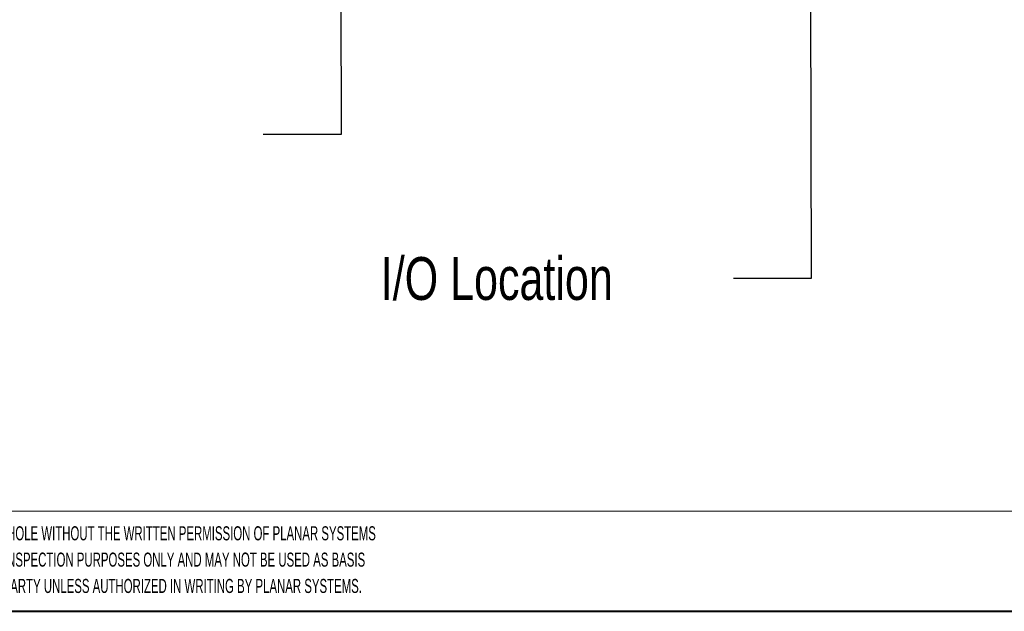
# Model space of a CAD drawing. Header units: millimetres. Extents: x 13 to 419, y 7 to 273.
# Tile 6 of 11: x 232 to 312, y 10 to 58. Entities that reach past the tile are written whole.
import ezdxf

# ---------------------------------------------------------------- set-up
doc = ezdxf.new("R2010")
doc.units = ezdxf.units.MM
doc.styles.add('SLDTEXTSTYLE0', font='TXT', dxfattribs={"width": 0.605})
doc.styles.add('SLDTEXTSTYLE1', font='TXT', dxfattribs={"width": 0.75})
doc.dimstyles.new('SLDDIMSTYLE0', dxfattribs={"dimtxt": 0, "dimasz": 1.3208, "dimexe": 0, "dimexo": 0.0625, "dimgap": 0, "dimtad": 0, "dimtih": 1, "dimtoh": 1, "dimdec": 0, "dimrnd": 1e-09, "dimzin": 0, "dimdsep": 46, "dimtxsty": 'Standard', "dimblk1": 'DOT', "dimblk2": 'DOT', "dimsah": 1, "dimcen": 0.09, "dimadec": 0, "dimazin": 0, "dimtfac": 1.3208, "dimtdec": 0, "dimtofl": 0, "dimtmove": 0, "dimatfit": 3, "dimldrblk": 'DOT', "dimfxl": 1, "dimfrac": 2, "dimtolj": 1, "dimtzin": 0, "dimarcsym": 0})

# ---------------------------------------------------------------- blocks, each defined once
blk = doc.blocks.new('SW_NOTE_1')
at = {"color": 0, "linetype": 'Continuous', "lineweight": 0, "char_height": 1.15, "attachment_point": 1, "style": 'SLDTEXTSTYLE0'}
for s, insert in [('THIS DRAWING CONTAINS INFORMATION PROPRIETARY TO PLANAR SYSTEMS, INC., ANY REPRODUCTION IN PART OR WHOLE WITHOUT THE WRITTEN PERMISSION OF PLANAR SYSTEMS', (0, 1.482)), ('IS PROHIBITED. THIS DRAWING IS SUPPLIED FOR INFORMATION, IDENTIFICATION, ENGINEERING, EVALUATION, AND/OR INSPECTION PURPOSES ONLY AND MAY NOT BE USED AS BASIS', (0, -0.668)), ('FOR THE MANUFACTURING OF PRODUCTS OR THE FURNISHING OF SERVICES TO PLANAR SYSTEMS OR TO ANY THIRD PARTY UNLESS AUTHORIZED IN WRITING BY PLANAR SYSTEMS.', (0, -2.818))]:
    blk.add_mtext(s, dxfattribs=dict(at, insert=insert))
blk = doc.blocks.new('Block1')
at = {"color": 7, "linetype": 'Continuous', "lineweight": 15}
blk.add_line((139.383, 186.203), (-8.209, 186.203), dxfattribs=at)
at = {"color": 7, "linetype": 'Continuous', "lineweight": 0}
blk.add_blockref('SW_NOTE_1', (-5.888, 183.491), dxfattribs=at)
blk = doc.blocks.new('_DOT')
at = {"color": 0, "linetype": 'ByBlock', "lineweight": -2}
blk.add_line((-0.5, 0), (-1, 0), dxfattribs=at)
at = {"color": 0, "linetype": 'ByBlock', "const_width": 0.5}
blk.add_lwpolyline([(-0.25, 0, 1), (0.25, 0, 1)], format="xyb", close=True, dxfattribs=at)

msp = doc.modelspace()

# ---------------------------------------------------------------- linework, layer by layer
at = {"color": 7, "linetype": 'Continuous', "lineweight": 40}
msp.add_line((15.748, 9.652), (416.052, 9.652), dxfattribs=at)

# ---------------------------------------------------------------- block references
at = {"color": 7, "linetype": 'Continuous'}
msp.add_blockref('Block1', (181.707, -168.373), dxfattribs=at)

# ---------------------------------------------------------------- texts
at = {"color": 7, "linetype": 'Continuous', "lineweight": 0, "char_height": 3.5, "attachment_point": 1, "style": 'SLDTEXTSTYLE1'}
for s, insert in [('Media Player Compartment', (187.956, 50.32)), ('I/O Location', (261.513, 38.583))]:
    msp.add_mtext(s, dxfattribs=dict(at, insert=insert))

# ---------------------------------------------------------------- leaders
at = {"color": 7, "linetype": 'Continuous', "lineweight": 0}
for points in [[(258.227, 88.485), (258.267, 48.583), (251.917, 48.583)], [(296.473, 88.469), (296.627, 36.842), (290.277, 36.842)]]:
    msp.add_leader(points, dimstyle='SLDDIMSTYLE0', dxfattribs=at)

doc.saveas('drawing.dxf')
